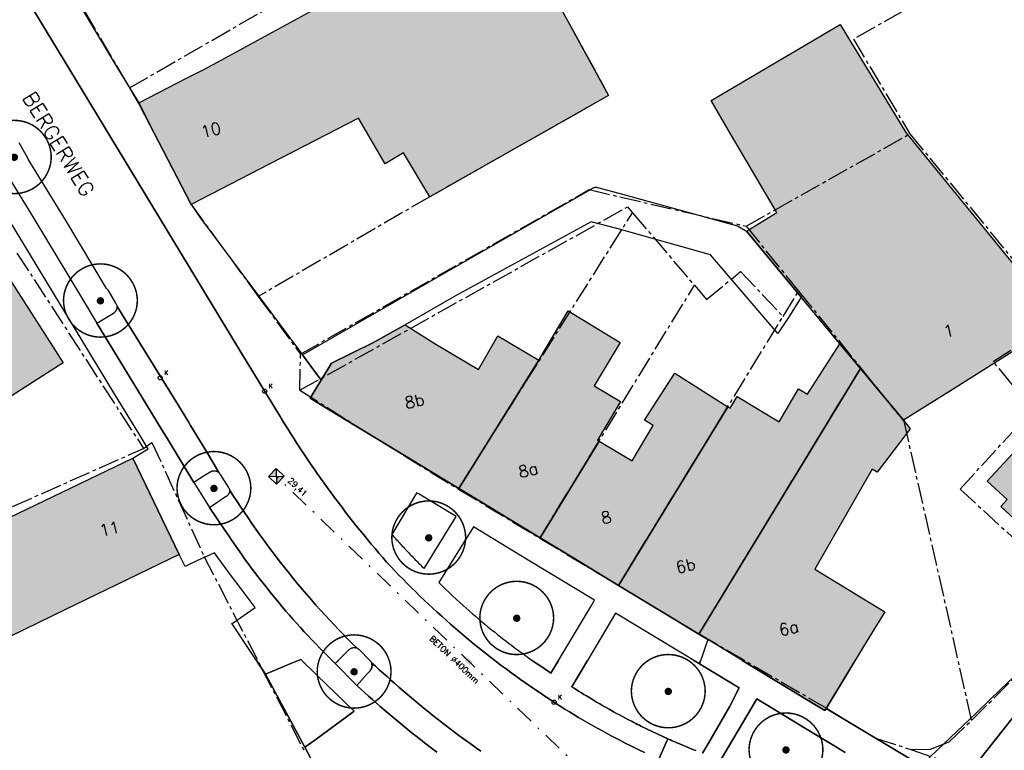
# Model space of a CAD drawing. Header units: metres. Extents: x 202952 to 203755, y 348959 to 349702.
# Tile 41 of 91: x 203226 to 203292, y 349454 to 349503. Entities that reach past the tile are written whole.
import ezdxf
from ezdxf.enums import TextEntityAlignment as Align

# ---------------------------------------------------------------- set-up
doc = ezdxf.new("R2010")
doc.units = ezdxf.units.M
doc.linetypes.add('1-200 CENTER', pattern=[4.28625, 2.8575, -0.47625, 0.47625, -0.47625])
doc.linetypes.add('1-200 DASHDOT', pattern=[2.54, 1.27, -0.635, 0, -0.635])
for name, color, linetype in [('bgt.onbegroeidterreindeel', 252, 'Continuous'), ('PH-BEST-BEBOUWING', 1, 'Continuous'), ('PH-BEST-BEBOUWING-ARCERING', 254, 'Continuous'), ('PH-BEST-BEGROEIIING', 252, 'Continuous'), ('PH-BEST-HUISNUMMER', 7, 'Continuous'), ('PH-BEST-KADASTRALE-GRENS', 240, '1-200 CENTER'), ('PH-BEST-KOLK', 8, 'Continuous'), ('PH-BEST-PUT-HANDHAVEN', 84, 'Continuous'), ('PH-BEST-RIO-HANDHAVEN-GEMENGD', 44, '1-200 DASHDOT'), ('PH-BEST-RIO-TEKST', 8, 'Continuous'), ('PH-BEST-RIO-TEKST-VLOEIVLAK', 8, 'Continuous'), ('PH-BEST-STRAATNAAM-RIOLERING', 7, 'Continuous'), ('PH-BEST-WEGDEEL', 254, 'Continuous'), ('PH-INM-BOOM-HANDHAVEN', 96, 'Continuous')]:
    doc.layers.add(name, color=color, linetype=linetype)
doc.styles.add('ROMANS', font='romans.shx')

# ---------------------------------------------------------------- blocks, each defined once
blk = doc.blocks.new('*U35')
blk.add_circle((0, 0), 0.142)
at = {"ltscale": 0.05, "style": 'ROMANS'}
blk.add_text('K', height=0.3, dxfattribs=at).set_placement((0.277, 0.195))
blk = doc.blocks.new('*U12')
h = blk.add_hatch(color=256)
h.paths.add_polyline_path([(0, 0), (-0.375, 0.375), (-0.375, -0.375)])
h.paths.add_polyline_path([(0.375, 0.375), (0, 0), (0.375, -0.375)])
for p, q in [((-0.375, -0.375), (0.375, 0.375)), ((-0.375, 0.375), (0.375, -0.375))]:
    blk.add_line(p, q)
blk.add_lwpolyline([(-0.375, -0.375), (0.375, -0.375), (0.375, 0.375), (-0.375, 0.375)], close=True)
blk = doc.blocks.new('Materialisatie')
blk.add_solid([(-1.04, 0.173), (-1.04, -0.173), (0, 0)])
at = {"style": 'ROMANS'}
blk.add_attdef('MATERIALISATIE', (-2.631, 0.657), '', height=0.4, dxfattribs=at)
blk = doc.blocks.new('*U26')
at = {"const_width": 0.1}
blk.add_lwpolyline([(-2.5, 0.004, 0.990403), (2.5, 0.03, 0.990403), (-2.5, 0.018)], format="xyb", dxfattribs=at)
at = {"linetype": 'Continuous', "const_width": 0.25}
blk.add_lwpolyline([(-0.125, 0, 1), (0.125, 0, 1)], format="xyb", close=True, dxfattribs=at)

msp = doc.modelspace()

# ---------------------------------------------------------------- hatches: boundary and pattern name
at = {"layer": 'PH-BEST-BEBOUWING-ARCERING'}
for points in [[(203233.73, 349497.75), (203236.97, 349499.422), (203238.091, 349500), (203239.06, 349500.5), (203249.754, 349506.361), (203258.416, 349511.108), (203257.675, 349512.465), (203263.211, 349515.527), (203269.085, 349518.776), (203288.123, 349529.308), (203291.544, 349531.214), (203296.388, 349522.514), (203297.524, 349520.455), (203274.949, 349508.003), (203273.806, 349510.076), (203273.184, 349511.223), (203267.044, 349507.82), (203261.887, 349504.953), (203265.558, 349498.253), (203253.448, 349491.401), (203251.674, 349494.365), (203250.43, 349493.62), (203248.609, 349496.718), (203245.677, 349495.204), (203242.61, 349493.62), (203237.28, 349490.87), (203234.759, 349495.756)], [(203278.607, 349484.593), (203274.903, 349489.058), (203276.939, 349490.322), (203273.662, 349495.922), (203272.496, 349497.914), (203281.234, 349503.066), (203285.692, 349495.755), (203293.706, 349485.925), (203296.053, 349483.045), (203293.081, 349481.179), (203293.189, 349481.07), (203289.248, 349478.601), (203285.517, 349476.263), (203282.61, 349479.768), (203281.217, 349481.446)], [(203217.59, 349477.426), (203211.932, 349473.796), (203209.628, 349477.386), (203210.912, 349478.291), (203210.854, 349478.382), (203224.311, 349486.848), (203228.61, 349480.16), (203227.23, 349479.274), (203223.56, 349476.92), (203223.265, 349476.731), (203221.294, 349479.803)], [(203260.908, 349468.307), (203256.323, 349471.09), (203255.404, 349471.648), (203260.837, 349480.323), (203262.824, 349483.672), (203266.33, 349481.533), (203264.587, 349478.597), (203266.37, 349477.539), (203264.81, 349474.911), (203264.91, 349474.852)], [(203298.718, 349464.361), (203292.12, 349470.43), (203292.55, 349470.89), (203291.2, 349472.13), (203293.757, 349474.914), (203296.409, 349477.801), (203293.189, 349481.07), (203293.081, 349481.179), (203296.053, 349483.045), (203296.605, 349482.368), (203298.735, 349479.78), (203298.031, 349479.101), (203300.538, 349477.025), (203300.237, 349476.689), (203305.327, 349472.186), (203305.421, 349472.103), (203305.787, 349471.781), (203305.803, 349471.765), (203305.885, 349471.668), (203305.838, 349471.617), (203303.445, 349469.017), (203302.937, 349468.465), (203298.957, 349464.141)], [(203255.404, 349471.648), (203249.83, 349475.03), (203247.564, 349476.405), (203245.341, 349477.753), (203245.866, 349478.619), (203246.09, 349478.988), (203246.783, 349480.131), (203249.54, 349481.486), (203251.769, 349482.718), (203253.747, 349481.478), (203256.747, 349479.697), (203258.058, 349481.991), (203260.837, 349480.323)], [(203271.674, 349461.774), (203270, 349462.79), (203266.221, 349465.083), (203273.627, 349477.182), (203273.79, 349477.079), (203274.257, 349477.865), (203277.104, 349476.165), (203278.419, 349478.381), (203279.03, 349478.026), (203281.217, 349481.446), (203282.61, 349479.768)], [(203266.221, 349465.083), (203263.201, 349466.916), (203260.908, 349468.307), (203264.91, 349474.852), (203267.155, 349473.519), (203268.575, 349475.911), (203267.989, 349476.259), (203270.041, 349479.445), (203273.627, 349477.182)], [(203272.264, 349461.416), (203271.674, 349461.774), (203282.61, 349479.768), (203285.517, 349476.263), (203285.968, 349475.672), (203283.739, 349472.741), (203283.404, 349472.944), (203279.522, 349466.172), (203284.26, 349463.3), (203282.826, 349460.933), (203281.195, 349458.241), (203280.628, 349457.306), (203280.288, 349456.745), (203280.2, 349456.6), (203279.189, 349457.214), (203277.586, 349458.186)], [(203216.123, 349458.875), (203212.138, 349456.852), (203212.01, 349457.145), (203207.468, 349454.993), (203204.961, 349460.291), (203213.442, 349464.157), (203227.94, 349471.1), (203233.334, 349473.705), (203236.473, 349467.172), (203228.733, 349463.431), (203216.768, 349457.605)]]:
    msp.add_hatch(color=256, dxfattribs=at).paths.add_polyline_path(points)

# ---------------------------------------------------------------- linework, layer by layer
at = {"layer": 'bgt.onbegroeidterreindeel'}
for points in [[(203241.702, 349460), (203242.315, 349459.079), (203244.987, 349454.127), (203245.587, 349452.988)], [(203294.162, 349460), (203293.519, 349459.385), (203292.505, 349458.414), (203292.12, 349458.046), (203291.323, 349457.283), (203290.511, 349456.505), (203289.987, 349456.004), (203287.829, 349453.938), (203286.732, 349452.891), (203280.288, 349456.745), (203280.628, 349457.306), (203281.195, 349458.241), (203282.261, 349460)]]:
    msp.add_lwpolyline(points, dxfattribs=at)
at = {"layer": 'PH-BEST-BEBOUWING'}
msp.add_lwpolyline([(203261.887, 349504.953), (203265.558, 349498.253), (203253.448, 349491.401), (203251.674, 349494.365), (203250.43, 349493.62), (203248.609, 349496.718), (203245.677, 349495.204), (203242.61, 349493.62), (203237.28, 349490.87), (203234.759, 349495.756), (203233.73, 349497.75), (203233.73, 349497.75), (203236.97, 349499.422), (203238.091, 349500), (203239.06, 349500.5), (203249.754, 349506.361)], dxfattribs=at)
for points in [[(203278.607, 349484.593), (203274.903, 349489.058), (203276.939, 349490.322), (203273.662, 349495.922), (203272.496, 349497.914), (203281.234, 349503.066), (203285.692, 349495.755), (203293.706, 349485.925), (203296.053, 349483.045), (203293.081, 349481.179), (203293.189, 349481.07), (203289.248, 349478.601), (203285.517, 349476.263), (203282.61, 349479.768), (203281.217, 349481.446), (203278.607, 349484.593)], [(203217.59, 349477.426), (203211.932, 349473.796), (203209.628, 349477.386), (203210.912, 349478.291), (203210.854, 349478.382), (203224.311, 349486.848), (203228.61, 349480.16), (203227.23, 349479.274), (203223.56, 349476.92), (203223.265, 349476.731), (203221.294, 349479.803), (203217.59, 349477.426)], [(203260.908, 349468.307), (203256.323, 349471.09), (203255.404, 349471.648), (203260.837, 349480.323), (203262.824, 349483.672), (203266.33, 349481.533), (203264.587, 349478.597), (203266.37, 349477.539), (203264.81, 349474.911), (203264.91, 349474.852), (203260.908, 349468.307)], [(203298.718, 349464.361), (203292.12, 349470.43), (203292.55, 349470.89), (203291.2, 349472.13), (203293.757, 349474.914), (203296.409, 349477.801), (203293.189, 349481.07), (203293.081, 349481.179), (203296.053, 349483.045), (203296.605, 349482.368), (203298.735, 349479.78), (203298.031, 349479.101), (203300.538, 349477.025), (203300.237, 349476.689), (203305.327, 349472.186), (203305.421, 349472.103), (203305.787, 349471.781), (203305.803, 349471.765), (203305.885, 349471.668), (203305.838, 349471.617), (203303.445, 349469.017), (203302.937, 349468.465), (203298.957, 349464.141), (203298.718, 349464.361)], [(203255.404, 349471.648), (203249.83, 349475.03), (203247.564, 349476.405), (203245.341, 349477.753), (203245.866, 349478.619), (203246.09, 349478.988), (203246.783, 349480.131), (203249.54, 349481.486), (203251.769, 349482.718), (203253.747, 349481.478), (203256.747, 349479.697), (203258.058, 349481.991), (203260.837, 349480.323), (203255.404, 349471.648)], [(203271.674, 349461.774), (203270, 349462.79), (203266.221, 349465.083), (203273.627, 349477.182), (203273.79, 349477.079), (203274.257, 349477.865), (203277.104, 349476.165), (203278.419, 349478.381), (203279.03, 349478.026), (203281.217, 349481.446), (203282.61, 349479.768), (203271.674, 349461.774)], [(203266.221, 349465.083), (203263.201, 349466.916), (203260.908, 349468.307), (203264.91, 349474.852), (203267.155, 349473.519), (203268.575, 349475.911), (203267.989, 349476.259), (203270.041, 349479.445), (203273.627, 349477.182), (203266.221, 349465.083)], [(203272.264, 349461.416), (203271.674, 349461.774), (203282.61, 349479.768), (203285.517, 349476.263), (203285.968, 349475.672), (203283.739, 349472.741), (203283.404, 349472.944), (203279.522, 349466.172), (203284.26, 349463.3), (203282.826, 349460.933), (203281.195, 349458.241), (203280.628, 349457.306), (203280.288, 349456.745), (203280.2, 349456.6), (203279.189, 349457.214), (203277.586, 349458.186), (203272.264, 349461.416)], [(203216.123, 349458.875), (203212.138, 349456.852), (203212.01, 349457.145), (203207.468, 349454.993), (203204.961, 349460.291), (203213.442, 349464.157), (203227.94, 349471.1), (203233.334, 349473.705), (203236.473, 349467.172), (203228.733, 349463.431), (203216.768, 349457.605), (203216.123, 349458.875)]]:
    msp.add_lwpolyline(points, close=True, dxfattribs=at)
at = {"layer": 'PH-BEST-BEGROEIIING'}
msp.add_lwpolyline([(203242.315, 349459.079), (203244.036, 349459.792), (203244.706, 349460.07), (203245.822, 349458.989), (203248.329, 349456.561), (203245.651, 349454.61), (203244.987, 349454.127), (203242.315, 349459.079)], close=True, dxfattribs=at)
for points in [[(203249.388, 349460), (203249.393, 349459.995), (203249.414, 349459.973), (203249.435, 349459.949), (203249.454, 349459.925), (203249.472, 349459.9), (203249.489, 349459.874), (203249.505, 349459.847), (203249.511, 349459.822), (203249.516, 349459.796), (203249.52, 349459.771), (203249.523, 349459.745), (203249.526, 349459.72), (203249.528, 349459.694), (203249.53, 349459.672), (203249.53, 349459.649), (203249.53, 349459.627), (203249.529, 349459.605), (203249.527, 349459.583), (203249.524, 349459.561), (203249.519, 349459.54), (203249.514, 349459.519), (203249.508, 349459.498), (203249.502, 349459.477), (203249.495, 349459.457), (203249.487, 349459.437), (203249.474, 349459.413), (203249.459, 349459.389), (203249.445, 349459.366), (203249.43, 349459.343), (203249.414, 349459.32), (203249.398, 349459.297), (203249.21, 349459.086), (203248.513, 349458.302), (203247.045, 349459.79), (203247.252, 349460)], [(203262.164, 349460), (203261.651, 349459.14), (203261.552, 349459.205), (203261.453, 349459.271), (203261.354, 349459.337), (203261.255, 349459.403), (203261.157, 349459.469), (203261.058, 349459.536), (203260.887, 349459.653), (203260.716, 349459.77), (203260.546, 349459.888), (203260.386, 349460)], [(203271.461, 349453.896), (203271.307, 349453.958), (203271.153, 349454.02), (203270.999, 349454.082), (203270.619, 349454.24), (203270.081, 349454.469), (203269.995, 349454.506), (203269.908, 349454.544), (203269.822, 349454.582), (203269.736, 349454.62), (203269.65, 349454.658), (203269.564, 349454.697), (203269.53, 349454.712), (203269.497, 349454.727), (203269.463, 349454.742), (203269.43, 349454.757), (203269.396, 349454.773), (203269.363, 349454.788), (203269.172, 349454.875), (203268.981, 349454.962), (203268.791, 349455.051), (203268.601, 349455.14), (203268.411, 349455.231), (203268.222, 349455.322), (203268.124, 349455.369), (203268.027, 349455.417), (203267.929, 349455.465), (203267.832, 349455.513), (203267.734, 349455.561), (203267.637, 349455.61), (203267.514, 349455.672), (203267.391, 349455.734), (203267.268, 349455.797), (203267.145, 349455.86), (203267.023, 349455.923), (203266.9, 349455.987), (203266.698, 349456.093), (203266.497, 349456.2), (203266.296, 349456.308), (203266.096, 349456.417), (203265.896, 349456.526), (203265.696, 349456.637), (203265.598, 349456.692), (203265.383, 349456.813), (203265.169, 349456.936), (203264.955, 349457.059), (203264.742, 349457.184), (203264.53, 349457.309), (203264.318, 349457.436), (203264.052, 349457.597), (203263.886, 349457.699), (203263.72, 349457.802), (203263.555, 349457.905), (203263.39, 349458.009), (203263.225, 349458.113), (203263.061, 349458.218), (203264.118, 349460)], [(203271.314, 349460), (203271.702, 349459.765), (203274.387, 349458.138), (203273.742, 349456.863), (203272.323, 349454.406), (203271.924, 349453.714)], [(203273.152, 349453.259), (203273.979, 349454.656), (203275.346, 349456.967), (203275.6, 349457.396), (203276.217, 349457.023), (203278.895, 349455.401), (203280.704, 349454.306), (203281.575, 349453.778)]]:
    msp.add_lwpolyline(points, dxfattribs=at)
at = {"layer": 'PH-BEST-KADASTRALE-GRENS', "ltscale": 0.5}
for p, q in [((203222.465, 349516.9), (203233.109, 349498.768)), ((203233.109, 349498.768), (203257.479, 349512.823)), ((203274.865, 349489.4), (203285.959, 349495.659)), ((203285.959, 349495.659), (203296.22, 349483.149)), ((203253.448, 349491.401), (203241.828, 349484.647)), ((203255.379, 349471.608), (203267.168, 349490.3)), ((203267.168, 349490.3), (203271.364, 349485.408)), ((203274.865, 349489.4), (203278.418, 349485.008)), ((203225.484, 349487.586), (203234.056, 349474.353)), ((203260.893, 349468.282), (203271.364, 349485.408)), ((203277.369, 349483.295), (203278.418, 349485.008)), ((203278.418, 349485.008), (203282.63, 349479.801)), ((203241.828, 349484.647), (203244.685, 349480.738)), ((203266.22, 349465.081), (203277.369, 349483.295)), ((203291.597, 349480.248), (203296.22, 349483.149)), ((203244.652, 349478.297), (203244.685, 349480.738)), ((203294.287, 349477.012), (203291.597, 349480.248)), ((203271.687, 349461.795), (203282.63, 349479.801)), ((203289.363, 349471.607), (203292.927, 349475.488)), ((203205.591, 349461.722), (203234.056, 349474.353)), ((203255.379, 349471.608), (203260.893, 349468.282)), ((203289.363, 349471.607), (203297.946, 349463.711)), ((203260.893, 349468.282), (203266.22, 349465.081)), ((203266.22, 349465.081), (203271.687, 349461.795)), ((203290.132, 349455.932), (203297.946, 349463.711))]:
    msp.add_line(p, q, dxfattribs=at)
for points in [[(203302.24, 349513.456), (203282.14, 349502.066), (203285.959, 349495.659)], [(203257.479, 349512.823), (203258.416, 349511.108), (203258.491, 349511.149), (203261.887, 349504.953), (203265.558, 349498.253), (203253.448, 349491.401)], [(203233.109, 349498.768), (203233.805, 349497.563), (203237.28, 349490.87), (203241.828, 349484.647)], [(203244.685, 349480.738), (203264.234, 349491.877), (203274.865, 349489.4)], [(203244.652, 349478.297), (203266.828, 349490.705), (203267.168, 349490.3)], [(203271.364, 349485.408), (203272.19, 349484.442), (203274.486, 349486.329), (203277.369, 349483.295)], [(203282.63, 349479.801), (203285.546, 349476.194), (203290.132, 349455.932)], [(203244.652, 349478.297), (203249.83, 349475.03), (203255.379, 349471.608)], [(203234.056, 349474.353), (203234.628, 349474.764), (203238.147, 349467.062), (203244.955, 349453.856)], [(203271.687, 349461.795), (203280.307, 349456.769), (203283.622, 349454.744), (203286.024, 349453.975)], [(203271.687, 349461.795), (203280.307, 349456.769), (203283.622, 349454.744), (203286.024, 349453.975)], [(203286.024, 349453.975), (203287.359, 349453.99), (203288.618, 349454.486), (203290.132, 349455.932)], [(203286.024, 349453.975), (203287.359, 349453.99), (203288.618, 349454.486), (203290.132, 349455.932)], [(203286.024, 349453.975), (203296.279, 349450.407), (203313.023, 349444.893)], [(203286.024, 349453.975), (203296.279, 349450.407), (203313.023, 349444.893)]]:
    msp.add_lwpolyline(points, dxfattribs=at)
at = {"layer": 'PH-BEST-RIO-HANDHAVEN-GEMENGD'}
msp.add_line((203267.92, 349448.57), (203243.05, 349472.46), dxfattribs=at)
at = {"layer": 'PH-BEST-WEGDEEL'}
for points in [[(203228.231, 349506.895), (203232.366, 349500), (203233.73, 349497.75), (203234.759, 349495.756), (203237.28, 349490.87), (203237.917, 349489.958), (203241.837, 349484.697), (203244.558, 349481.044), (203244.827, 349480.683), (203245.646, 349479.584), (203246.09, 349478.988), (203245.866, 349478.619), (203245.341, 349477.753), (203247.564, 349476.405), (203249.83, 349475.03), (203255.404, 349471.648), (203256.323, 349471.09), (203260.908, 349468.307), (203263.201, 349466.916), (203266.221, 349465.083), (203270, 349462.79), (203271.674, 349461.774), (203272.264, 349461.416), (203271.702, 349459.765), (203266.021, 349463.209), (203264.118, 349460)], [(203257.845, 349460), (203257.646, 349460.153), (203257.328, 349460.4), (203257.012, 349460.65), (203256.698, 349460.901), (203256.386, 349461.155), (203256.075, 349461.41), (203255.766, 349461.668), (203255.459, 349461.928), (203255.154, 349462.19), (203254.85, 349462.454), (203254.548, 349462.72), (203254.248, 349462.989), (203253.95, 349463.259), (203253.654, 349463.531), (203253.359, 349463.806), (203253.067, 349464.082), (203252.776, 349464.36), (203252.488, 349464.641), (203252.201, 349464.923), (203251.916, 349465.207), (203251.633, 349465.493), (203251.352, 349465.781), (203251.073, 349466.071), (203250.796, 349466.363), (203250.521, 349466.657), (203250.258, 349466.96), (203249.996, 349467.265), (203249.736, 349467.571), (203249.478, 349467.879), (203249.222, 349468.188), (203248.967, 349468.499), (203248.714, 349468.811), (203248.463, 349469.124), (203248.214, 349469.439), (203247.966, 349469.755), (203247.72, 349470.073), (203247.476, 349470.392), (203247.234, 349470.712), (203246.994, 349471.034), (203246.755, 349471.357), (203246.518, 349471.681), (203246.283, 349472.006), (203246.049, 349472.333), (203245.818, 349472.661), (203245.589, 349472.991), (203245.361, 349473.322), (203245.135, 349473.654), (203244.911, 349473.988), (203244.688, 349474.322), (203244.468, 349474.658), (203244.249, 349474.995), (203244.033, 349475.333), (203243.818, 349475.672), (203243.606, 349476.013), (203243.395, 349476.355), (203243.302, 349476.508), (203241.824, 349478.947), (203240.521, 349481.096), (203233.2, 349493.173), (203229.061, 349500), (203226.165, 349504.776)], [(203226.165, 349504.776), (203229.061, 349500), (203233.2, 349493.173), (203240.521, 349481.096), (203241.824, 349478.947), (203243.302, 349476.508), (203243.395, 349476.355), (203243.606, 349476.013), (203243.818, 349475.672), (203244.033, 349475.333), (203244.249, 349474.995), (203244.468, 349474.658), (203244.688, 349474.322), (203244.911, 349473.988), (203245.135, 349473.654), (203245.361, 349473.322), (203245.589, 349472.991), (203245.818, 349472.661), (203246.049, 349472.333), (203246.283, 349472.006), (203246.518, 349471.681), (203246.755, 349471.357), (203246.994, 349471.034), (203247.234, 349470.712), (203247.476, 349470.392), (203247.72, 349470.073), (203247.966, 349469.755), (203248.214, 349469.439), (203248.463, 349469.124), (203248.714, 349468.811), (203248.967, 349468.499), (203249.222, 349468.188), (203249.478, 349467.879), (203249.736, 349467.571), (203249.996, 349467.265), (203250.258, 349466.96), (203250.521, 349466.657), (203250.796, 349466.363), (203251.073, 349466.071), (203251.352, 349465.781), (203251.633, 349465.493), (203251.916, 349465.207), (203252.201, 349464.923), (203252.488, 349464.641), (203252.776, 349464.36), (203253.067, 349464.082), (203253.359, 349463.806), (203253.654, 349463.531), (203253.95, 349463.259), (203254.248, 349462.989), (203254.548, 349462.72), (203254.85, 349462.454), (203255.154, 349462.19), (203255.459, 349461.928), (203255.766, 349461.668), (203256.075, 349461.41), (203256.386, 349461.155), (203256.698, 349460.901), (203257.012, 349460.65), (203257.328, 349460.4), (203257.646, 349460.153), (203257.845, 349460)], [(203249.388, 349460), (203248.65, 349460.73), (203248.629, 349460.747), (203248.608, 349460.764), (203248.586, 349460.779), (203248.564, 349460.794), (203248.541, 349460.807), (203248.517, 349460.82), (203248.205, 349461.13), (203247.896, 349461.443), (203247.589, 349461.758), (203247.285, 349462.076), (203246.983, 349462.396), (203246.684, 349462.718), (203246.364, 349463.061), (203246.048, 349463.406), (203245.734, 349463.754), (203245.423, 349464.105), (203245.115, 349464.459), (203244.81, 349464.815), (203244.508, 349465.174), (203244.209, 349465.535), (203243.913, 349465.899), (203243.62, 349466.265), (203243.331, 349466.634), (203243.045, 349467.005), (203242.762, 349467.379), (203242.482, 349467.755), (203242.205, 349468.133), (203241.931, 349468.514), (203241.661, 349468.897), (203241.394, 349469.282), (203241.139, 349469.647), (203240.887, 349470.015), (203240.638, 349470.384), (203240.392, 349470.755), (203240.148, 349471.128), (203239.908, 349471.503), (203239.904, 349471.527), (203239.898, 349471.551), (203239.891, 349471.574), (203239.883, 349471.597), (203239.873, 349471.619), (203239.862, 349471.64), (203239.851, 349471.657), (203239.84, 349471.673), (203239.83, 349471.69), (203239.82, 349471.707), (203239.81, 349471.724), (203239.8, 349471.741), (203239.26, 349472.601), (203239.243, 349472.622), (203239.226, 349472.643), (203239.208, 349472.664), (203239.19, 349472.684), (203239.171, 349472.704), (203239.152, 349472.723), (203238.459, 349473.924), (203237.247, 349475.91), (203237.093, 349476.163), (203236.42, 349477.266), (203232.276, 349483.961), (203232.273, 349483.978), (203232.27, 349483.995), (203232.266, 349484.012), (203232.262, 349484.029), (203232.257, 349484.045), (203232.251, 349484.062), (203232.189, 349484.202), (203231.676, 349485.052), (203231.559, 349485.191), (203228.769, 349489.831), (203226.234, 349493.951), (203226.193, 349494.064), (203225.623, 349495.039)], [(203224.896, 349492.779), (203226.619, 349489.927), (203229.854, 349484.57), (203230.898, 349482.827), (203233.962, 349477.803), (203235.296, 349475.617), (203235.601, 349475.115), (203237.468, 349472.055), (203238.007, 349471.191), (203238.531, 349470.351), (203239.47, 349468.965), (203239.831, 349468.432), (203240.041, 349468.121), (203240.253, 349467.811), (203240.468, 349467.502), (203240.685, 349467.195), (203240.904, 349466.889), (203241.125, 349466.585), (203241.348, 349466.282), (203241.574, 349465.981), (203241.801, 349465.682), (203242.031, 349465.384), (203242.262, 349465.088), (203242.496, 349464.794), (203242.732, 349464.501), (203242.97, 349464.21), (203243.21, 349463.921), (203243.452, 349463.633), (203243.695, 349463.347), (203243.941, 349463.062), (203244.189, 349462.78), (203244.439, 349462.499), (203244.691, 349462.22), (203244.945, 349461.943), (203245.201, 349461.667), (203245.459, 349461.393), (203245.718, 349461.121), (203245.98, 349460.851), (203246.243, 349460.583), (203246.508, 349460.317), (203246.776, 349460.052), (203246.829, 349460)], [(203244.778, 349460), (203244.706, 349460.07), (203244.036, 349459.792), (203242.315, 349459.079), (203240.1, 349462.408), (203240.044, 349462.492), (203240.133, 349462.554), (203241.626, 349463.586), (203240.663, 349464.845), (203240.006, 349465.704), (203239.081, 349466.979), (203238.857, 349467.288), (203237.661, 349466.734), (203237.237, 349466.538), (203236.866, 349466.366), (203236.473, 349467.172), (203233.334, 349473.705), (203234.361, 349474.326), (203234.272, 349474.473), (203233.845, 349475.176), (203231.986, 349478.235), (203224.833, 349490.007)], [(203262.164, 349460), (203264.317, 349463.613), (203264.594, 349464.078), (203260.101, 349466.795), (203256.395, 349469.036), (203254.871, 349466.591), (203254.048, 349465.27), (203254.281, 349465.042), (203254.516, 349464.816), (203254.753, 349464.592), (203254.991, 349464.369), (203255.231, 349464.148), (203255.472, 349463.928), (203255.707, 349463.716), (203255.911, 349463.535), (203256.116, 349463.354), (203256.322, 349463.175), (203256.529, 349462.997), (203256.737, 349462.819), (203256.946, 349462.643), (203257.17, 349462.456), (203257.384, 349462.279), (203257.599, 349462.104), (203257.815, 349461.93), (203258.032, 349461.757), (203258.25, 349461.585), (203258.469, 349461.415), (203258.594, 349461.319), (203258.783, 349461.174), (203258.973, 349461.03), (203259.163, 349460.887), (203259.354, 349460.745), (203259.546, 349460.603), (203259.738, 349460.463), (203259.788, 349460.427), (203259.838, 349460.39), (203259.888, 349460.354), (203259.938, 349460.318), (203259.988, 349460.283), (203260.038, 349460.247), (203260.207, 349460.127), (203260.376, 349460.007), (203260.386, 349460)], [(203245.587, 349452.988), (203244.987, 349454.127), (203245.651, 349454.61), (203248.329, 349456.561), (203245.822, 349458.989), (203244.706, 349460.07), (203244.036, 349459.792), (203242.315, 349459.079), (203241.702, 349460)], [(203246.829, 349460), (203247.045, 349459.79), (203248.513, 349458.302), (203248.772, 349458.063), (203249.032, 349457.825), (203249.294, 349457.589), (203249.557, 349457.354), (203249.821, 349457.12), (203250.087, 349456.888), (203250.354, 349456.657), (203250.622, 349456.428), (203250.891, 349456.2), (203251.161, 349455.974), (203251.433, 349455.749), (203251.706, 349455.525), (203251.98, 349455.303), (203252.255, 349455.082), (203252.531, 349454.863), (203252.809, 349454.645), (203253.087, 349454.429), (203253.367, 349454.214), (203253.648, 349454.001), (203253.931, 349453.789)], [(203253.931, 349453.789), (203253.648, 349454.001), (203253.367, 349454.214), (203253.087, 349454.429), (203252.809, 349454.645), (203252.531, 349454.863), (203252.255, 349455.082), (203251.98, 349455.303), (203251.706, 349455.525), (203251.433, 349455.749), (203251.161, 349455.974), (203250.891, 349456.2), (203250.622, 349456.428), (203250.354, 349456.657), (203250.087, 349456.888), (203249.821, 349457.12), (203249.557, 349457.354), (203249.294, 349457.589), (203249.032, 349457.825), (203248.772, 349458.063), (203248.513, 349458.302), (203248.513, 349458.302), (203249.21, 349459.086), (203249.398, 349459.297), (203249.414, 349459.32), (203249.43, 349459.343), (203249.445, 349459.366), (203249.459, 349459.389), (203249.474, 349459.413), (203249.487, 349459.437), (203249.495, 349459.457), (203249.502, 349459.477), (203249.508, 349459.498), (203249.514, 349459.519), (203249.519, 349459.54), (203249.524, 349459.561), (203249.527, 349459.583), (203249.529, 349459.605), (203249.53, 349459.627), (203249.53, 349459.649), (203249.53, 349459.672), (203249.528, 349459.694), (203249.526, 349459.72), (203249.523, 349459.745), (203249.52, 349459.771), (203249.516, 349459.796), (203249.511, 349459.822), (203249.505, 349459.847), (203249.764, 349459.609), (203250.024, 349459.373), (203250.286, 349459.138), (203250.549, 349458.905), (203250.813, 349458.673), (203251.079, 349458.443), (203251.358, 349458.196), (203251.639, 349457.951), (203251.921, 349457.707), (203252.205, 349457.465), (203252.49, 349457.225), (203252.777, 349456.987), (203253.065, 349456.75), (203253.355, 349456.515), (203253.646, 349456.282), (203253.938, 349456.051), (203254.232, 349455.822), (203254.527, 349455.594), (203254.824, 349455.368), (203255.122, 349455.144), (203255.421, 349454.922), (203255.722, 349454.702), (203256.024, 349454.483), (203256.327, 349454.266), (203256.61, 349454.06), (203256.893, 349453.856)], [(203256.893, 349453.856), (203256.61, 349454.06), (203256.327, 349454.266), (203256.024, 349454.483), (203255.722, 349454.702), (203255.421, 349454.922), (203255.122, 349455.144), (203254.824, 349455.368), (203254.527, 349455.594), (203254.232, 349455.822), (203253.938, 349456.051), (203253.646, 349456.282), (203253.355, 349456.515), (203253.065, 349456.75), (203252.777, 349456.987), (203252.49, 349457.225), (203252.205, 349457.465), (203251.921, 349457.707), (203251.639, 349457.951), (203251.358, 349458.196), (203251.079, 349458.443), (203250.813, 349458.673), (203250.549, 349458.905), (203250.286, 349459.138), (203250.024, 349459.373), (203249.764, 349459.609), (203249.505, 349459.847), (203249.489, 349459.874), (203249.472, 349459.9), (203249.454, 349459.925), (203249.435, 349459.949), (203249.414, 349459.973), (203249.393, 349459.995), (203249.388, 349460)], [(203267.982, 349453.764), (203267.656, 349453.92), (203267.331, 349454.079), (203267.007, 349454.24), (203266.684, 349454.403), (203266.363, 349454.568), (203266.042, 349454.735), (203265.723, 349454.904), (203265.404, 349455.075), (203265.087, 349455.248), (203264.771, 349455.424), (203264.456, 349455.601), (203264.142, 349455.781), (203263.829, 349455.963), (203263.518, 349456.146), (203263.208, 349456.332), (203262.899, 349456.52), (203262.591, 349456.709), (203262.285, 349456.901), (203261.98, 349457.095), (203261.676, 349457.291), (203261.374, 349457.489), (203261.073, 349457.689), (203260.773, 349457.89), (203260.474, 349458.094), (203260.177, 349458.3), (203259.881, 349458.507), (203259.586, 349458.717), (203259.258, 349458.951), (203258.932, 349459.187), (203258.608, 349459.425), (203258.286, 349459.665), (203257.965, 349459.908), (203257.845, 349460)], [(203257.845, 349460), (203257.965, 349459.908), (203258.286, 349459.665), (203258.608, 349459.425), (203258.932, 349459.187), (203259.258, 349458.951), (203259.586, 349458.717), (203259.881, 349458.507), (203260.177, 349458.3), (203260.474, 349458.094), (203260.773, 349457.89), (203261.073, 349457.689), (203261.374, 349457.489), (203261.676, 349457.291), (203261.98, 349457.095), (203262.285, 349456.901), (203262.591, 349456.709), (203262.899, 349456.52), (203263.208, 349456.332), (203263.518, 349456.146), (203263.829, 349455.963), (203264.142, 349455.781), (203264.456, 349455.601), (203264.771, 349455.424), (203265.087, 349455.248), (203265.404, 349455.075), (203265.723, 349454.904), (203266.042, 349454.735), (203266.363, 349454.568), (203266.684, 349454.403), (203267.007, 349454.24), (203267.331, 349454.079), (203267.656, 349453.92), (203267.982, 349453.764)], [(203260.386, 349460), (203260.546, 349459.888), (203260.716, 349459.77), (203260.887, 349459.653), (203261.058, 349459.536), (203261.157, 349459.469), (203261.255, 349459.403), (203261.354, 349459.337), (203261.453, 349459.271), (203261.552, 349459.205), (203261.651, 349459.14), (203262.164, 349460)], [(203264.118, 349460), (203263.061, 349458.218), (203263.225, 349458.113), (203263.39, 349458.009), (203263.555, 349457.905), (203263.72, 349457.802), (203263.886, 349457.699), (203264.052, 349457.597), (203264.318, 349457.436), (203264.53, 349457.309), (203264.742, 349457.184), (203264.955, 349457.059), (203265.169, 349456.936), (203265.383, 349456.813), (203265.598, 349456.692), (203265.696, 349456.637), (203265.896, 349456.526), (203266.096, 349456.417), (203266.296, 349456.308), (203266.497, 349456.2), (203266.698, 349456.093), (203266.9, 349455.987), (203267.023, 349455.923), (203267.145, 349455.86), (203267.268, 349455.797), (203267.391, 349455.734), (203267.514, 349455.672), (203267.637, 349455.61), (203267.734, 349455.561), (203267.832, 349455.513), (203267.929, 349455.465), (203268.027, 349455.417), (203268.124, 349455.369), (203268.222, 349455.322), (203268.411, 349455.231), (203268.601, 349455.14), (203268.791, 349455.051), (203268.981, 349454.962), (203269.172, 349454.875), (203269.363, 349454.788), (203269.396, 349454.773), (203269.43, 349454.757), (203269.463, 349454.742), (203269.497, 349454.727), (203269.53, 349454.712), (203269.564, 349454.697), (203268.966, 349453.308)], [(203271.924, 349453.714), (203272.323, 349454.406), (203273.742, 349456.863), (203274.387, 349458.138), (203271.702, 349459.765), (203271.782, 349460)], [(203274.597, 349460), (203277.586, 349458.186), (203279.189, 349457.214), (203280.2, 349456.6), (203280.288, 349456.745), (203286.732, 349452.891)], [(203286.732, 349452.891), (203287.829, 349453.938), (203289.987, 349456.004), (203290.511, 349456.505), (203291.323, 349457.283), (203292.12, 349458.046), (203292.505, 349458.414)], [(203281.575, 349453.778), (203280.704, 349454.306), (203278.895, 349455.401), (203276.217, 349457.023), (203275.6, 349457.396), (203275.346, 349456.967), (203273.979, 349454.656), (203273.152, 349453.259)], [(203293.331, 349445.966), (203291.724, 349446.366), (203291.376, 349446.46), (203289.329, 349447.012), (203286.273, 349447.835), (203284.235, 349448.384), (203284.976, 349448.352), (203285.777, 349448.464), (203286.58, 349448.739), (203287.287, 349449.111), (203287.287, 349449.111), (203288.028, 349449.629), (203288.592, 349450.229), (203289.535, 349451.423), (203290.317, 349452.813), (203293.283, 349456.581)], [(203293.283, 349456.581), (203290.317, 349452.813)], [(203268.966, 349453.308), (203269.564, 349454.697), (203269.65, 349454.658), (203269.736, 349454.62), (203269.822, 349454.582), (203269.908, 349454.544), (203269.995, 349454.506), (203270.081, 349454.469), (203270.619, 349454.24), (203270.999, 349454.082), (203271.153, 349454.02), (203271.307, 349453.958), (203271.461, 349453.896)]]:
    msp.add_lwpolyline(points, dxfattribs=at)
for points in [[(203244.827, 349480.683), (203254.624, 349486.328), (203264.489, 349491.986), (203264.511, 349491.998), (203264.535, 349492.009), (203264.559, 349492.018), (203264.584, 349492.025), (203264.61, 349492.031), (203264.636, 349492.036), (203264.662, 349492.038), (203264.688, 349492.039), (203264.714, 349492.038), (203264.74, 349492.036), (203264.766, 349492.031), (203264.793, 349492.025), (203266.239, 349491.629), (203273.694, 349489.591), (203274.293, 349489.421), (203274.903, 349489.058), (203278.607, 349484.593), (203277.732, 349483.23), (203277.025, 349482.129), (203272.462, 349487.458), (203266.203, 349489.224), (203264.366, 349489.694), (203255.179, 349484.687), (203251.769, 349482.718), (203249.54, 349481.486), (203246.783, 349480.131), (203246.09, 349478.988), (203245.646, 349479.584), (203244.827, 349480.683)], [(203230.898, 349482.827), (203232.027, 349483.519), (203232.048, 349483.533), (203232.068, 349483.548), (203232.088, 349483.563), (203232.107, 349483.579), (203232.126, 349483.596), (203232.144, 349483.613), (203232.155, 349483.626), (203232.166, 349483.639), (203232.176, 349483.653), (203232.186, 349483.667), (203232.196, 349483.681), (203232.205, 349483.695), (203232.215, 349483.714), (203232.225, 349483.733), (203232.233, 349483.752), (203232.241, 349483.772), (203232.247, 349483.792), (203232.253, 349483.812), (203232.258, 349483.837), (203232.263, 349483.861), (203232.267, 349483.886), (203232.271, 349483.911), (203232.274, 349483.936), (203232.276, 349483.961), (203236.42, 349477.266), (203237.093, 349476.163), (203237.247, 349475.91), (203238.459, 349473.924), (203239.152, 349472.723), (203239.135, 349472.735), (203239.118, 349472.747), (203239.1, 349472.758), (203239.082, 349472.768), (203239.063, 349472.777), (203239.044, 349472.786), (203239.028, 349472.792), (203239.012, 349472.798), (203238.996, 349472.803), (203238.979, 349472.808), (203238.963, 349472.813), (203238.946, 349472.817), (203238.922, 349472.82), (203238.897, 349472.822), (203238.873, 349472.824), (203238.848, 349472.825), (203238.824, 349472.826), (203238.799, 349472.827), (203238.778, 349472.825), (203238.758, 349472.822), (203238.737, 349472.818), (203238.717, 349472.813), (203238.697, 349472.808), (203238.677, 349472.802), (203238.657, 349472.795), (203238.638, 349472.787), (203238.619, 349472.778), (203238.6, 349472.769), (203238.582, 349472.759), (203238.564, 349472.748), (203238.229, 349472.536), (203237.468, 349472.055), (203235.601, 349475.115), (203235.296, 349475.617), (203233.962, 349477.803), (203230.898, 349482.827)], [(203238.531, 349470.351), (203239.601, 349471.095), (203239.623, 349471.102), (203239.644, 349471.11), (203239.665, 349471.119), (203239.685, 349471.129), (203239.705, 349471.141), (203239.724, 349471.154), (203239.742, 349471.168), (203239.759, 349471.182), (203239.776, 349471.198), (203239.792, 349471.215), (203239.806, 349471.232), (203239.82, 349471.25), (203239.832, 349471.268), (203239.844, 349471.287), (203239.854, 349471.307), (203239.863, 349471.328), (203239.871, 349471.349), (203239.878, 349471.37), (203239.886, 349471.391), (203239.892, 349471.413), (203239.898, 349471.435), (203239.902, 349471.457), (203239.906, 349471.48), (203239.908, 349471.503), (203240.148, 349471.128), (203240.392, 349470.755), (203240.638, 349470.384), (203240.887, 349470.015), (203241.139, 349469.647), (203241.394, 349469.282), (203241.661, 349468.897), (203241.931, 349468.514), (203242.205, 349468.133), (203242.482, 349467.755), (203242.762, 349467.379), (203243.045, 349467.005), (203243.331, 349466.634), (203243.62, 349466.265), (203243.913, 349465.899), (203244.209, 349465.535), (203244.508, 349465.174), (203244.81, 349464.815), (203245.115, 349464.459), (203245.423, 349464.105), (203245.734, 349463.754), (203246.048, 349463.406), (203246.364, 349463.061), (203246.684, 349462.718), (203246.983, 349462.396), (203247.285, 349462.076), (203247.589, 349461.758), (203247.896, 349461.443), (203248.205, 349461.13), (203248.517, 349460.82), (203248.497, 349460.826), (203248.476, 349460.831), (203248.456, 349460.836), (203248.435, 349460.84), (203248.414, 349460.844), (203248.393, 349460.847), (203248.361, 349460.848), (203248.33, 349460.848), (203248.298, 349460.848), (203248.266, 349460.847), (203248.235, 349460.845), (203248.203, 349460.842), (203248.179, 349460.836), (203248.155, 349460.829), (203248.132, 349460.821), (203248.109, 349460.812), (203248.086, 349460.802), (203248.064, 349460.791), (203248.042, 349460.776), (203248.02, 349460.761), (203247.999, 349460.745), (203247.978, 349460.729), (203247.957, 349460.712), (203247.936, 349460.695), (203247.045, 349459.79), (203246.776, 349460.052), (203246.508, 349460.317), (203246.243, 349460.583), (203245.98, 349460.851), (203245.718, 349461.121), (203245.459, 349461.393), (203245.201, 349461.667), (203244.945, 349461.943), (203244.691, 349462.22), (203244.439, 349462.499), (203244.189, 349462.78), (203243.941, 349463.062), (203243.695, 349463.347), (203243.452, 349463.633), (203243.21, 349463.921), (203242.97, 349464.21), (203242.732, 349464.501), (203242.496, 349464.794), (203242.262, 349465.088), (203242.031, 349465.384), (203241.801, 349465.682), (203241.574, 349465.981), (203241.348, 349466.282), (203241.125, 349466.585), (203240.904, 349466.889), (203240.685, 349467.195), (203240.468, 349467.502), (203240.253, 349467.811), (203240.041, 349468.121), (203239.831, 349468.432), (203239.47, 349468.965), (203238.531, 349470.351)], [(203252.504, 349471.258), (203250.869, 349468.532), (203250.939, 349468.453), (203251.01, 349468.374), (203251.081, 349468.295), (203251.152, 349468.216), (203251.223, 349468.138), (203251.295, 349468.059), (203251.367, 349467.981), (203251.439, 349467.902), (203251.511, 349467.824), (203251.583, 349467.746), (203251.656, 349467.668), (203251.728, 349467.59), (203251.801, 349467.513), (203251.874, 349467.435), (203251.947, 349467.358), (203252.02, 349467.281), (203252.093, 349467.205), (203252.167, 349467.128), (203252.24, 349467.052), (203252.314, 349466.975), (203252.388, 349466.899), (203252.462, 349466.823), (203252.536, 349466.747), (203252.611, 349466.671), (203252.685, 349466.596), (203252.76, 349466.52), (203252.835, 349466.445), (203252.91, 349466.37), (203252.986, 349466.295), (203253.061, 349466.22), (203253.25, 349466.528), (203255.223, 349469.747), (203252.731, 349471.248), (203252.56, 349471.351), (203252.504, 349471.258)]]:
    msp.add_lwpolyline(points, close=True, dxfattribs=at)

# ---------------------------------------------------------------- block references
at = {"layer": 'PH-BEST-KOLK'}
for p in [(203235.184, 349479.136), (203242.258, 349478.231), (203261.864, 349457.17)]:
    msp.add_blockref('*U35', p, dxfattribs=at)
at = {"layer": 'PH-BEST-KOLK', "color": 9}
msp.add_blockref('*U35', (203261.864, 349457.17), dxfattribs=at)
at = {"layer": 'PH-BEST-PUT-HANDHAVEN', "rotation": 316.151400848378}
msp.add_blockref('*U12', (203243.05, 349472.46), dxfattribs=at)
at = {"layer": 'PH-BEST-RIO-TEKST'}
ref = msp.add_blockref('Materialisatie', (203255.485, 349460.515), dxfattribs=dict(at, rotation=136.1514008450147))
ref.add_attrib('MATERIALISATIE', 'BETON %%c400mm', (203253.397, 349461.426), dxfattribs={"layer": '0', "height": 0.4, "rotation": 316.1514, "style": 'ROMANS'})
at = {"layer": 'PH-INM-BOOM-HANDHAVEN'}
for p in [(203225.305, 349494.069), (203225.305, 349494.069), (203231.136, 349484.351), (203231.136, 349484.351), (203238.824, 349471.646), (203238.824, 349471.646), (203253.371, 349468.301), (203253.371, 349468.301), (203259.331, 349462.858), (203259.331, 349462.858), (203248.318, 349459.23), (203248.318, 349459.23), (203269.596, 349457.9), (203277.568, 349453.94)]:
    msp.add_blockref('*U26', p, dxfattribs=at)

# ---------------------------------------------------------------- texts
at = {"layer": 'PH-BEST-HUISNUMMER', "style": 'ROMANS'}
for s, p in [('10', (203238.615, 349495.915)), ('1', (203288.592, 349482.32)), ('8b', (203252.406, 349477.561)), ('8a', (203260.103, 349472.89)), ('8', (203265.391, 349469.681)), ('11', (203231.752, 349468.916)), ('6b', (203270.77, 349466.417)), ('6a', (203277.753, 349462.179))]:
    msp.add_text(s, height=0.8, rotation=13.5, dxfattribs=at).set_placement(p, align=Align.MIDDLE_CENTER)
at = {"layer": 'PH-BEST-RIO-TEKST-VLOEIVLAK', "style": 'ROMANS'}
msp.add_text('29,41', height=0.4, rotation=316.1514, dxfattribs=at).set_placement((203244.492, 349471.747), align=Align.MIDDLE_CENTER)
at = {"layer": 'PH-BEST-STRAATNAAM-RIOLERING', "style": 'ROMANS'}
msp.add_text('BERGERWEG', height=1, rotation=301.22521, dxfattribs=at).set_placement((203228.313, 349494.965), align=Align.MIDDLE_CENTER)

doc.saveas('drawing.dxf')
